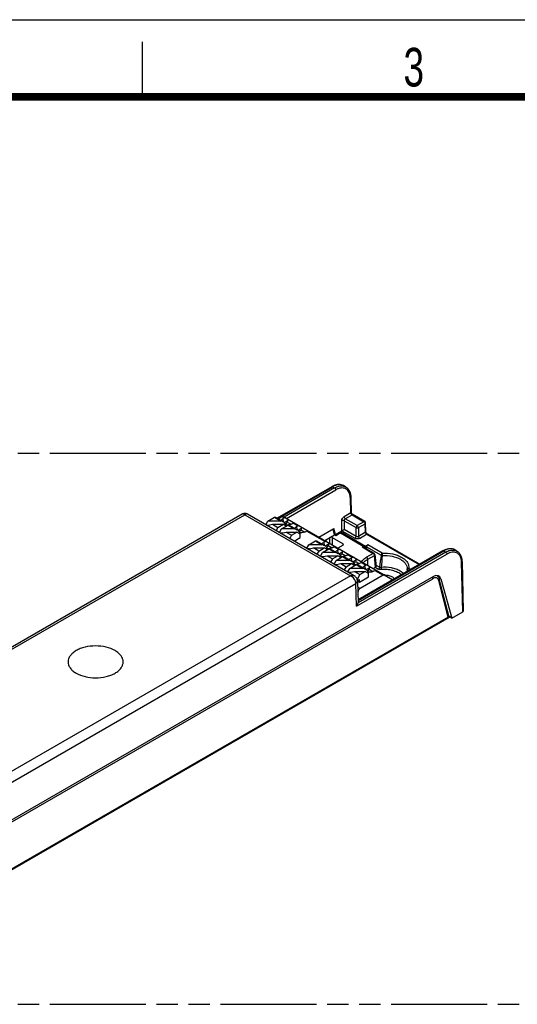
# Model space of a CAD drawing. Header units: millimetres. Extents: x 0 to 210, y 0 to 297.
# Tile 22 of 23: x 94 to 139, y 208 to 297. Entities that reach past the tile are written whole.
import ezdxf

# ---------------------------------------------------------------- set-up
doc = ezdxf.new("R2010")
doc.units = ezdxf.units.MM
doc.header["$LTSCALE"] = 19.36
doc.linetypes.add('PHANTOM', pattern=[0.8, 0.45, -0.05, 0.1, -0.05, 0.1, -0.05])
doc.layers.get('0').update_dxf_attribs({"linetype": 'CONTINUOUS'})
doc.layers.add('DEFAULT_3', color=7, linetype='PHANTOM')
doc.styles.add('TEXTSTYLE_2', font='txt', dxfattribs={"width": 0.75})

msp = doc.modelspace()

# ---------------------------------------------------------------- linework, layer by layer
at = {"color": 2, "linetype": 'CONTINUOUS'}
for p, q in [((0, 297), (210, 297)), ((105, 290), (105, 295))]:
    msp.add_line(p, q, dxfattribs=at)
at = {"color": 7, "linetype": 'CONTINUOUS'}
for p, q in [((122.172, 254.6361), (117.228, 251.7818)), ((123.4309, 254.6216), (123.2422, 254.7305)), ((123.9044, 253.6665), (123.9471, 252.2555)), ((114.0335, 252.1462), (77.2908, 230.933)), ((124.2205, 246.5536), (114.5336, 252.1462)), ((117.3145, 251.7318), (117.6423, 251.9211)), ((117.7673, 251.9335), (127.7194, 246.1877)), ((123.9493, 252.2342), (123.9471, 252.2559)), ((123.9856, 252.16), (123.969, 252.1823)), ((125.1677, 251.4691), (124.0216, 252.1308)), ((116.1928, 251.1882), (116.3745, 251.5157)), ((116.2498, 251.1553), (116.4529, 251.1553)), ((116.3035, 251.1243), (116.7988, 251.2271)), ((116.3745, 251.5157), (116.9731, 251.8613)), ((117.5716, 251.5157), (116.3745, 251.5157)), ((116.7988, 251.2271), (117.7837, 251.2271)), ((116.7988, 251.2271), (117.2913, 250.9428)), ((117.0731, 251.8712), (117.8107, 251.4454)), ((117.2913, 250.9428), (117.7837, 251.2271)), ((117.612, 250.8013), (118.2105, 251.1469)), ((117.8544, 251.7986), (117.7332, 251.7286)), ((117.9837, 251.0976), (117.7837, 251.2271)), ((118.1724, 251.5535), (117.8887, 251.3898)), ((117.8946, 251.1553), (118.0544, 251.1553)), ((117.9837, 251.0976), (118.0691, 251.1469)), ((118.0544, 251.1553), (117.9878, 251.2755)), ((118.0184, 251.2202), (118.1395, 251.4299)), ((118.0691, 251.1469), (118.0544, 251.1553)), ((118.0691, 251.0652), (118.0691, 251.1469)), ((118.1395, 251.4299), (118.4867, 251.2294)), ((118.3105, 251.1568), (119.0481, 250.7309)), ((118.5464, 251.2591), (118.6676, 251.3291)), ((119.0919, 251.0842), (118.9706, 251.0142)), ((123.0834, 250.6329), (123.0825, 251.5484)), ((125.2662, 250.5638), (125.2426, 251.3438)), ((117.2913, 250.9428), (117.123, 250.6512)), ((117.4303, 250.4738), (117.612, 250.8013)), ((117.4873, 250.4409), (117.6903, 250.4409)), ((117.5409, 250.4099), (118.0362, 250.5127)), ((118.809, 250.8013), (117.612, 250.8013)), ((118.0362, 250.5127), (119.0212, 250.5127)), ((118.0362, 250.5127), (118.5287, 250.2283)), ((118.5287, 250.2283), (118.3604, 249.9368)), ((118.5287, 250.2283), (119.0212, 250.5127)), ((119.2212, 250.3832), (119.0212, 250.5127)), ((119.4099, 250.8391), (119.1262, 250.6753)), ((119.132, 250.4409), (119.2919, 250.4409)), ((119.2212, 250.3832), (119.3065, 250.4325)), ((119.2919, 250.4409), (119.2252, 250.561)), ((119.2559, 250.5058), (119.377, 250.7155)), ((119.3065, 250.4325), (119.2919, 250.4409)), ((119.3065, 250.0242), (119.3065, 250.4325)), ((119.377, 250.7155), (119.7241, 250.515)), ((119.7838, 250.5447), (119.905, 250.6147)), ((121.0121, 250.0601), (122.3513, 250.8334)), ((121.5316, 249.7602), (122.4307, 250.2793)), ((122.4305, 250.2792), (122.2867, 250.7961)), ((122.5027, 250.2977), (122.3513, 250.8334)), ((122.4305, 250.2792), (122.5416, 250.2154)), ((122.4984, 250.2402), (122.813, 250.4218)), ((122.5027, 250.2977), (123.0834, 250.6329)), ((122.5027, 250.2977), (122.5155, 250.25)), ((122.8482, 250.4379), (122.813, 250.4218)), ((122.956, 250.4476), (122.9548, 250.5587)), ((122.9548, 250.5587), (125.231, 249.2445)), ((125.024, 249.2242), (122.9587, 250.4144)), ((123.0337, 250.4218), (122.9991, 250.4377)), ((123.0337, 250.4218), (125.0982, 249.2299)), ((123.0838, 250.6332), (124.2636, 249.9521)), ((125.2673, 250.5498), (125.2662, 250.5638)), ((130.149, 247.5904), (125.407, 250.3282)), ((118.7578, 249.7074), (119.3065, 250.0242)), ((119.9051, 249.045), (120.0869, 249.3725)), ((120.0869, 249.3725), (120.6854, 249.718)), ((121.2839, 249.3725), (120.0869, 249.3725)), ((120.7854, 249.7279), (121.523, 249.3021)), ((121.5668, 249.6553), (121.4455, 249.5853)), ((121.8848, 249.4103), (121.6011, 249.2465)), ((121.7308, 249.0769), (121.8518, 249.2866)), ((121.8518, 249.2866), (122.199, 249.0862)), ((122.2116, 250.0303), (123.2039, 249.4574)), ((123.2039, 249.3349), (122.7361, 249.0648)), ((125.0239, 249.2241), (124.9288, 249.1692)), ((125.441, 249.3657), (125.231, 249.2445)), ((125.231, 249.2445), (125.2393, 249.0407)), ((120.1652, 249.0121), (119.9622, 249.0121)), ((120.0158, 248.9811), (120.5111, 249.0838)), ((120.5111, 249.0838), (121.4961, 249.0838)), ((121.0036, 248.7995), (120.5111, 249.0838)), ((121.0036, 248.7995), (120.8353, 248.508)), ((121.0036, 248.7995), (121.4961, 249.0838)), ((121.1426, 248.3306), (121.3243, 248.6581)), ((121.2533, 248.2667), (121.7486, 248.3694)), ((121.3243, 248.6581), (121.9228, 249.0036)), ((122.5214, 248.6581), (121.3243, 248.6581)), ((121.6961, 248.9543), (121.4961, 249.0838)), ((121.7668, 249.0121), (121.6069, 249.0121)), ((121.6961, 248.9543), (121.7814, 249.0036)), ((121.7668, 249.0121), (121.7001, 249.1322)), ((121.7486, 248.3694), (122.7335, 248.3694)), ((121.7486, 248.3694), (122.241, 248.0851)), ((121.7814, 249.0036), (121.7668, 249.0121)), ((121.7814, 249.0036), (121.7814, 248.922)), ((122.0228, 249.0135), (122.7604, 248.5877)), ((122.241, 248.0851), (122.7335, 248.3694)), ((122.2587, 249.1159), (122.3799, 249.1859)), ((122.8042, 248.9409), (122.683, 248.8709)), ((122.9335, 248.2399), (122.7335, 248.3694)), ((123.1222, 248.6959), (122.8385, 248.5321)), ((123.0042, 248.2976), (122.9375, 248.4178)), ((122.9682, 248.3625), (123.0893, 248.5722)), ((123.0893, 248.5722), (123.4365, 248.3717)), ((123.4961, 248.4014), (123.6174, 248.4714)), ((132.2624, 248.8106), (124.5559, 244.3613)), ((125.0049, 249.176), (126.0129, 248.5941)), ((125.1319, 249.1586), (125.1332, 249.102)), ((125.3388, 249.191), (125.3301, 248.9883)), ((126.0871, 248.4795), (126.1967, 247.4109)), ((133.5192, 248.7972), (133.3306, 248.9061)), ((121.1996, 248.2976), (121.4027, 248.2976)), ((122.241, 248.0851), (122.0727, 247.7936)), ((122.38, 247.6161), (122.5617, 247.9436)), ((122.437, 247.5832), (122.6401, 247.5832)), ((122.4907, 247.5522), (122.986, 247.655)), ((122.5617, 247.9436), (123.1603, 248.2892)), ((123.7588, 247.9436), (122.5617, 247.9436)), ((122.8443, 248.2976), (123.0042, 248.2976)), ((122.9335, 248.2399), (123.0189, 248.2892)), ((122.986, 247.655), (123.9709, 247.655)), ((122.986, 247.655), (123.4785, 247.3707)), ((123.0189, 248.2892), (123.0042, 248.2976)), ((123.0189, 248.2075), (123.0189, 248.2892)), ((123.2603, 248.2991), (123.9979, 247.8733)), ((123.4785, 247.3707), (123.9709, 247.655)), ((123.7992, 247.2292), (124.3977, 247.5748)), ((124.0416, 248.2265), (123.9204, 248.1565)), ((124.1709, 247.5255), (123.9709, 247.655)), ((124.3596, 247.9814), (124.076, 247.8176)), ((124.0818, 247.5832), (124.2416, 247.5832)), ((124.1709, 247.5255), (124.2563, 247.5748)), ((124.2416, 247.5832), (124.175, 247.7034)), ((124.2057, 247.6481), (124.3267, 247.8578)), ((124.2563, 247.5748), (124.2416, 247.5832)), ((124.2563, 247.4931), (124.2563, 247.5748)), ((124.3267, 247.8578), (124.6739, 247.6573)), ((124.4977, 247.5847), (125.2353, 247.1588)), ((124.7336, 247.687), (124.8548, 247.757)), ((125.2791, 247.5121), (125.1579, 247.4421)), ((133.9881, 247.8442), (134.1042, 243.3363)), ((123.4785, 247.3707), (123.3102, 247.0791)), ((123.6175, 246.9017), (123.7992, 247.2292)), ((123.6745, 246.8688), (123.8775, 246.8688)), ((123.7282, 246.8378), (124.2235, 246.9405)), ((124.9962, 247.2292), (123.7992, 247.2292)), ((124.2235, 246.9405), (125.2084, 246.9406)), ((124.2235, 246.9405), (124.7159, 246.6562)), ((124.7159, 246.6562), (124.5038, 246.2888)), ((124.7159, 246.6562), (125.2084, 246.9406)), ((126.8347, 246.6139), (124.7468, 245.4085)), ((125.4084, 246.8111), (125.2084, 246.9406)), ((125.5971, 247.267), (125.3134, 247.1032)), ((125.3192, 246.8688), (125.4791, 246.8688)), ((125.4084, 246.8111), (125.4937, 246.8603)), ((125.4791, 246.8688), (125.4124, 246.9889)), ((125.4431, 246.9337), (125.5642, 247.1434)), ((125.4937, 246.8603), (125.4791, 246.8688)), ((125.4937, 246.4521), (125.4937, 246.8603)), ((125.5642, 247.1434), (125.9113, 246.9429)), ((125.9345, 247.2182), (126.1527, 247.3442)), ((125.971, 246.9726), (126.0923, 247.0426)), ((129.0125, 247.0991), (129.0076, 246.9315)), ((131.3887, 246.4835), (80.6299, 217.178)), ((124.5038, 246.2888), (124.4454, 246.3225)), ((124.5038, 246.2888), (124.5038, 246.2072)), ((124.5117, 246.0774), (124.5623, 244.1127)), ((124.5131, 246.0793), (124.6806, 245.9826)), ((124.5745, 246.1663), (124.6806, 246.2276)), ((124.6806, 245.9826), (125.4937, 246.4521)), ((124.6806, 245.9826), (124.6806, 246.2276)), ((132.8312, 242.7848), (131.9263, 246.2579)), ((132.0781, 246.2689), (133.0704, 242.7023)), ((124.5807, 245.1783), (124.5389, 245.0218)), ((124.5623, 244.1127), (124.5624, 244.1098)), ((133.0704, 242.7023), (134.0603, 243.2738)), ((132.8297, 242.7832), (79.0957, 211.76)), ((133.0704, 242.7023), (132.8142, 242.8502)), ((132.8312, 242.7847), (132.8307, 242.7837))]:
    msp.add_line(p, q, dxfattribs=at)
at = {"color": 9, "linetype": 'CONTINUOUS'}
for p, q in [((117.2719, 251.7564), (122.247, 254.6287)), ((122.247, 254.6287), (122.4241, 254.5264)), ((122.4241, 254.5264), (117.8501, 251.8856)), ((118.0604, 251.7643), (122.5303, 254.3449)), ((123.9009, 252.2658), (123.8606, 253.6027)), ((77.6414, 230.9321), (114.2835, 252.0873)), ((114.2835, 252.0873), (123.87, 246.5527)), ((117.6423, 251.9211), (117.8544, 251.7986)), ((123.9009, 252.2658), (123.2909, 251.9136)), ((123.397, 251.7321), (124.0107, 252.0864)), ((124.0107, 252.0864), (125.0927, 251.4617)), ((116.9731, 251.8613), (117.5716, 251.5157)), ((117.8374, 251.4277), (117.7332, 251.7286)), ((118.2105, 251.1469), (118.809, 250.8013)), ((118.6676, 251.3291), (119.0919, 251.0842)), ((119.0749, 250.7133), (118.9706, 251.0142)), ((123.2946, 251.5484), (123.2946, 250.7548)), ((123.2946, 251.5484), (124.3729, 250.9258)), ((124.479, 251.1074), (123.397, 251.7321)), ((125.0927, 251.4617), (124.479, 251.1074)), ((124.585, 250.9258), (125.1987, 251.2801)), ((125.1677, 251.4691), (125.1676, 251.4692)), ((125.2223, 250.5002), (125.1987, 251.2801)), ((119.905, 250.6147), (121.5668, 249.6553)), ((122.5423, 250.2148), (122.888, 250.4144)), ((124.3729, 250.1323), (123.2946, 250.7548)), ((124.3729, 250.1323), (124.3729, 250.9258)), ((124.585, 250.9258), (124.585, 250.1323)), ((125.2223, 250.5002), (124.585, 250.1323)), ((124.6911, 249.9507), (125.332, 250.3207)), ((125.332, 250.3207), (130.105, 247.5651)), ((120.6854, 249.718), (121.2839, 249.3725)), ((121.5498, 249.2844), (121.4455, 249.5853)), ((121.9994, 249.4901), (121.9994, 250.0303)), ((122.2116, 250.0303), (122.2116, 249.3676)), ((123.2065, 249.335), (123.2039, 249.4574)), ((126.7485, 248.6109), (125.441, 249.3657)), ((121.9228, 249.0036), (122.5214, 248.6581)), ((122.3799, 249.1859), (122.8042, 248.9409)), ((122.7872, 248.57), (122.683, 248.8709)), ((123.6174, 248.4714), (124.0416, 248.2265)), ((124.4191, 243.7836), (132.6206, 248.5187)), ((124.5572, 244.3113), (132.3374, 248.8032)), ((132.5145, 248.7009), (124.5624, 244.1098)), ((124.9288, 249.1692), (125.9379, 248.5866)), ((125.9379, 248.5866), (125.3273, 248.2341)), ((125.3388, 249.191), (126.6428, 248.4381)), ((125.4333, 248.0526), (126.0439, 248.4051)), ((126.0129, 248.5941), (126.0129, 248.5941)), ((126.1527, 247.3442), (126.0439, 248.4051)), ((132.3374, 248.8032), (132.5145, 248.7009)), ((123.1603, 248.2892), (123.7588, 247.9436)), ((124.0247, 247.8556), (123.9204, 248.1565)), ((124.3977, 247.5748), (124.9962, 247.2292)), ((124.8548, 247.757), (125.2791, 247.5121)), ((125.2621, 247.1412), (125.1579, 247.4421)), ((125.4415, 247.5097), (125.4333, 248.0526)), ((126.5154, 247.3342), (126.185, 247.5249)), ((134.0603, 243.2738), (133.9442, 247.7805)), ((123.87, 246.5527), (87.2278, 225.3975)), ((126.0923, 247.0426), (126.8347, 246.6139)), ((126.1229, 247.327), (126.4098, 247.1613)), ((129.0568, 247.0445), (129.0543, 246.9584)), ((129.0568, 247.0445), (129.13, 247.0022)), ((129.3325, 247.1191), (129.1624, 247.2173)), ((80.6782, 217.0465), (131.3315, 246.291)), ((87.5814, 224.6275), (124.3654, 245.8647)), ((124.4191, 243.7836), (124.3654, 245.8647)), ((124.5038, 246.2072), (124.4898, 246.2152)), ((132.7371, 242.8125), (131.8742, 246.1245)), ((131.876, 246.3856), (132.0781, 246.2689)), ((131.9264, 246.2577), (131.9263, 246.2579)), ((124.7468, 245.4085), (124.5257, 245.5361)), ((124.5342, 245.2051), (124.5807, 245.1783)), ((132.7371, 242.8125), (79.2072, 211.9072))]:
    msp.add_line(p, q, dxfattribs=at)
at = {"color": 7, "linetype": 'CONTINUOUS', "const_width": 0.7}
msp.add_lwpolyline([(7, 290), (203, 290)], dxfattribs=at)
at = {"color": 7, "linetype": 'CONTINUOUS'}
for points in [[(114.5335, 252.1462), (114.4882, 252.1694), (114.4155, 252.1955), (114.3396, 252.2101), (114.2623, 252.2128), (114.1855, 252.2035), (114.1108, 252.1824), (114.0335, 252.1462)], [(123.969, 252.1823), (123.9567, 252.2073), (123.9493, 252.2342)], [(124.022, 252.1306), (124.0061, 252.1412), (123.9856, 252.16)], [(122.9237, 250.4504), (122.885, 250.4472), (122.8482, 250.4379)], [(122.9991, 250.4377), (122.9624, 250.4471), (122.9237, 250.4504)], [(125.3201, 250.4163), (125.3032, 250.4445), (125.289, 250.4735), (125.2783, 250.5018), (125.2711, 250.5278), (125.2673, 250.5498)], [(125.3584, 250.3678), (125.3388, 250.3904), (125.3201, 250.4163)], [(125.407, 250.3282), (125.3958, 250.3353), (125.3779, 250.3493), (125.3584, 250.3678)], [(124.5116, 246.0773), (124.5068, 246.1364), (124.4924, 246.2075), (124.4686, 246.2765), (124.4352, 246.3429), (124.3926, 246.4053), (124.3415, 246.4622), (124.2823, 246.5128), (124.2205, 246.5535)]]:
    msp.add_lwpolyline(points, dxfattribs=at)
for centre, radius, start, end in [((123.1007, 253.028), 1.8571, 118.030728, 120.006292), ((123.0415, 253.1403), 1.7301, 114.661348, 118.047545), ((118.1391, 252.1421), 0.9802, 264.650746, 267.686375), ((118.1398, 252.1484), 0.9865, 267.66086, 277.087993), ((139.2871, 245.8672), 21.867, 164.927565, 165.262834), ((138.1939, 249.9266), 20.0875, 174.955758, 175.354255), ((125.0927, 251.3393), 0.1499, 1.721109, 60.031217), ((119.3766, 251.4277), 0.9802, 264.650746, 267.686375), ((140.5245, 245.1528), 21.8669, 164.927565, 165.262835), ((139.4316, 249.2122), 20.0877, 174.95598, 175.354474), ((119.1781, 257.6506), 8.031, 299.096021, 300.835239), ((142.9994, 243.724), 21.8669, 164.927565, 165.262835), ((141.9065, 247.7833), 20.0877, 174.95598, 175.354474), ((121.8515, 249.9988), 0.9802, 264.650746, 267.686375), ((121.8522, 250.0051), 0.9865, 267.66086, 277.087993), ((123.0896, 249.2907), 0.9865, 267.66086, 277.087993), ((144.2369, 243.0096), 21.867, 164.927565, 165.262834), ((143.1437, 247.0689), 20.0875, 174.955758, 175.354255), ((125.9379, 248.4642), 0.15, 5.84696, 60.023752), ((133.1954, 247.1947), 1.8659, 118.038191, 120.004219), ((133.1355, 247.3084), 1.7375, 114.682162, 118.055094), ((123.0889, 249.2844), 0.9802, 264.650746, 267.686375), ((124.3264, 248.57), 0.9802, 264.650746, 267.686375), ((124.327, 248.5763), 0.9865, 267.66086, 277.087993), ((145.4743, 242.2951), 21.8669, 164.927565, 165.262835), ((144.3814, 246.3545), 20.0877, 174.95598, 175.354474), ((125.5638, 247.8556), 0.9802, 264.650746, 267.686375), ((146.7118, 241.5807), 21.8669, 164.927565, 165.262835), ((145.6188, 245.6401), 20.0877, 174.95598, 175.354474), ((126.919, 244.7797), 1.8499, 88.174113, 88.861255), ((129.1625, 247.0948), 0.1501, 172.524451, 178.359617), ((128.4104, 247.1935), 0.6084, 352.51919, 355.629171), ((128.4161, 247.1931), 0.6028, 355.632358, 357.72463), ((128.418, 247.193), 0.6008, 357.725419, 358.77507), ((131.4212, 246.1526), 0.5127, 32.124293, 41.345653)]:
    msp.add_arc(centre, radius, start, end, dxfattribs=at)
at = {"color": 9, "linetype": 'CONTINUOUS'}
for centre, radius, start, end in [((122.3305, 253.5622), 1.5304, 3.805914, 7.696095), ((122.2039, 253.5531), 1.6574, 1.717522, 3.830221), ((124.0374, 252.2648), 0.1364, 179.543616, 184.834573), ((124.1616, 252.3099), 0.2715, 219.657591, 226.517941), ((293.5863, 228.6105), 168.1168, 173.226796, 173.605538), ((301.2795, 229.0704), 175.5873, 173.678359, 174.034781), ((125.7749, 247.1404), 1.1519, 142.004688, 142.702115), ((125.9363, 246.9609), 1.186, 137.19855, 139.238638), ((132.4212, 247.747), 1.5233, 3.564358, 7.44772), ((132.2937, 247.7383), 1.6511, 1.463851, 3.588652), ((129.1134, 247.1011), 0.1006, 165.11857, 172.437592), ((129.2732, 247.0232), 0.2178, 161.071014, 167.948203)]:
    msp.add_arc(centre, radius, start, end, dxfattribs=at)
at = {"color": 7, "linetype": 'CONTINUOUS'}
for centre, major_axis, ratio, start_param, end_param in [((117.7049, 251.2755), (0.2973, -0.1648), 0.5882309, 7.0388668, 8.6096631), ((117.9428, 251.5434), (-0.0334, 0.2738), 0.7115278, -0.4913943, 0.2939907), ((118.5792, 251.176), (0.192, 0.1768), 0.2647885, 0.0825774, 0.8679624), ((119.1803, 250.829), (-0.0334, 0.2738), 0.7115278, -0.4913943, 0.2939907), ((118.9424, 250.561), (0.2973, -0.1648), 0.5882309, 7.0388668, 8.6096631), ((119.8167, 250.4616), (0.192, 0.1768), 0.2647885, 0.0825774, 0.8679624), ((121.4173, 249.1322), (0.2973, -0.1648), 0.5882309, 7.0388668, 8.6096631), ((121.6551, 249.4002), (-0.0334, 0.2738), 0.7115278, -0.4913943, 0.2939907), ((122.1055, 249.9691), (0.15, 0), 0.5774282, 0.785477, 2.356124), ((122.2915, 249.0328), (0.192, 0.1768), 0.2647885, 0.0825774, 0.8679624), ((123.0979, 249.3962), (0.15, 0), 0.5772559, 5.4978659, 7.068513), ((125.4447, 249.2411), (0.0709, 0.1322), 0.5971358, 0.7666698, 2.2501997), ((122.6547, 248.4178), (0.2973, -0.1648), 0.5882309, 7.0388668, 8.6096631), ((122.8926, 248.6858), (-0.0334, 0.2738), 0.7115278, -0.4913943, 0.2939907), ((123.529, 248.3183), (0.192, 0.1768), 0.2647885, 0.0825774, 0.8679624), ((124.9325, 249.0446), (0.0709, 0.1322), 0.5971358, -0.01801, 0.7666698), ((123.8921, 247.7034), (0.2973, -0.1648), 0.5882309, 7.0388668, 8.6096631), ((124.13, 247.9713), (-0.0334, 0.2738), 0.7115278, -0.4913943, 0.2939907), ((124.7664, 247.6039), (0.192, 0.1768), 0.2647885, 0.0825774, 0.8679624), ((125.3675, 247.2569), (-0.0334, 0.2738), 0.7115278, -0.4913943, 0.2939907), ((125.1296, 246.9889), (0.2973, -0.1648), 0.5882309, 7.0388668, 8.6096631), ((126.0039, 246.8895), (0.192, 0.1768), 0.2647885, 0.0825774, 0.8679624), ((126.0465, 247.4053), (0.1505, 0.0006), 0.5763657, -0.7890047, 0.0555686), ((131.3973, 245.662), (0.4907, 0.8714), 0.5843617, -0.5298714, 0.7791255), ((131.1471, 245.8064), (0.5065, 0.8623), 0.572292, -0.3868964, -0.2380247), ((133.9542, 243.335), (0.15, 0), 0.5772189, -0.785365, 0.014496)]:
    msp.add_ellipse(centre, major_axis=major_axis, ratio=ratio, start_param=start_param, end_param=end_param, dxfattribs=at)
at = {"color": 9, "linetype": 'CONTINUOUS'}
for points, knots in [([(122.172, 254.6361), (122.1821, 254.642), (122.2098, 254.6462), (122.2346, 254.6359), (122.247, 254.6287)], [0, 0, 0, 0, 0.449214, 1, 1, 1, 1]), ([(123.2423, 254.7305), (123.177, 254.7682), (123.0264, 254.8224), (122.7762, 254.8278), (122.5089, 254.7625), (122.3347, 254.6794), (122.247, 254.6287)], [0, 0, 0, 0, 0.2165973, 0.4493727, 0.7091017, 1, 1, 1, 1]), ([(122.4241, 254.5264), (122.5454, 254.5965), (122.7866, 254.7031), (123.0534, 254.7266), (123.1724, 254.7096)], [0, 0, 0, 0, 0.5379201, 1, 1, 1, 1]), ([(123.1724, 254.7096), (123.1955, 254.7063), (123.2853, 254.6895), (123.3719, 254.6556), (123.4308, 254.6216)], [0, 0, 0, 0, 0.2555632, 1, 1, 1, 1]), ([(122.4241, 254.5264), (122.4552, 254.5085), (122.5047, 254.4518), (122.5296, 254.381), (122.5302, 254.3449)], [0, 0, 0, 0, 0.4987372, 1, 1, 1, 1]), ([(123.8472, 253.7671), (123.8362, 253.8478), (123.8024, 254.0004), (123.7077, 254.2046), (123.573, 254.3653), (123.402, 254.4745), (123.2028, 254.5266), (122.9844, 254.521), (122.7546, 254.4601), (122.6052, 254.3882), (122.5303, 254.3449)], [0, 0, 0, 0, 0.1378535, 0.2626238, 0.3775439, 0.4879458, 0.6004214, 0.7209488, 0.8536128, 1, 1, 1, 1]), ([(123.8605, 253.6029), (123.8732, 253.6105), (123.8948, 253.6275), (123.9048, 253.6545), (123.9044, 253.6665)], [0, 0, 0, 0, 0.552309, 1, 1, 1, 1]), ([(114.2835, 252.0873), (114.2621, 252.1048), (114.2197, 252.1343), (114.1527, 252.1621), (114.0886, 252.1681), (114.0499, 252.1557), (114.0335, 252.1462)], [0, 0, 0, 0, 0.3044087, 0.5660104, 0.7916029, 1, 1, 1, 1]), ([(114.5336, 252.1462), (114.5172, 252.1556), (114.4784, 252.1681), (114.4143, 252.1621), (114.3473, 252.1343), (114.3049, 252.1048), (114.2836, 252.0873)], [0, 0, 0, 0, 0.2085776, 0.4342151, 0.6957228, 1, 1, 1, 1]), ([(123.0825, 251.5484), (123.0825, 251.6208), (123.1198, 251.7315), (123.2048, 251.8489), (123.2611, 251.8964), (123.2909, 251.9136)], [0, 0, 0, 0, 0.5001531, 0.7628307, 1, 1, 1, 1]), ([(123.2909, 251.9136), (123.2915, 251.8775), (123.3165, 251.8066), (123.3659, 251.75), (123.397, 251.7321)], [0, 0, 0, 0, 0.5020948, 1, 1, 1, 1]), ([(123.901, 252.2658), (123.9083, 252.27), (123.9196, 252.2764), (123.9377, 252.2773), (123.9462, 252.2674), (123.947, 252.2599), (123.9471, 252.256)], [0, 0, 0, 0, 0.4154716, 0.6419578, 0.8085971, 1, 1, 1, 1]), ([(123.9425, 252.1499), (123.932, 252.1662), (123.9142, 252.1991), (123.9029, 252.2354), (123.9014, 252.2533)], [0, 0, 0, 0, 0.5197069, 1, 1, 1, 1]), ([(124.0107, 252.0864), (124.0076, 252.0881), (123.9947, 252.0957), (123.9831, 252.1051), (123.9748, 252.1129)], [0, 0, 0, 0, 0.2383499, 1, 1, 1, 1]), ([(124.0221, 252.1305), (124.0254, 252.1286), (124.0315, 252.1245), (124.0389, 252.1047), (124.0208, 252.0931), (124.0106, 252.0864)], [0, 0, 0, 0, 0.1982567, 0.3706602, 1, 1, 1, 1]), ([(123.2946, 251.5484), (123.2629, 251.5661), (123.1885, 251.5797), (123.1141, 251.5661), (123.0825, 251.5484)], [0, 0, 0, 0, 0.5000072, 1, 1, 1, 1]), ([(123.397, 251.7321), (123.3659, 251.7142), (123.3169, 251.6565), (123.294, 251.5847), (123.2946, 251.5484)], [0, 0, 0, 0, 0.4966256, 1, 1, 1, 1]), ([(124.479, 251.1074), (124.4479, 251.0894), (124.3984, 251.0327), (124.3735, 250.9619), (124.3729, 250.9258)], [0, 0, 0, 0, 0.4988714, 1, 1, 1, 1]), ([(124.585, 250.9258), (124.5845, 250.9619), (124.5595, 251.0327), (124.5101, 251.0894), (124.479, 251.1074)], [0, 0, 0, 0, 0.5011283, 1, 1, 1, 1]), ([(125.1676, 251.4692), (125.1575, 251.475), (125.1299, 251.4792), (125.1051, 251.4689), (125.0927, 251.4617)], [0, 0, 0, 0, 0.4492575, 1, 1, 1, 1]), ([(125.0927, 251.4617), (125.0962, 251.4597), (125.1107, 251.4504), (125.1238, 251.4389), (125.1328, 251.4294)], [0, 0, 0, 0, 0.2348103, 1, 1, 1, 1]), ([(125.1328, 251.4294), (125.1377, 251.4243), (125.1565, 251.4026), (125.1715, 251.3777), (125.1802, 251.3578)], [0, 0, 0, 0, 0.2450814, 1, 1, 1, 1]), ([(125.1802, 251.3578), (125.1821, 251.3535), (125.1891, 251.3364), (125.1941, 251.3186), (125.1964, 251.3051)], [0, 0, 0, 0, 0.2584778, 1, 1, 1, 1]), ([(125.1987, 251.2801), (125.2114, 251.2877), (125.233, 251.3048), (125.243, 251.3318), (125.2426, 251.3438)], [0, 0, 0, 0, 0.5522579, 1, 1, 1, 1]), ([(122.8131, 250.4217), (122.8237, 250.4278), (122.8515, 250.4317), (122.876, 250.4213), (122.888, 250.4144)], [0, 0, 0, 0, 0.4678111, 1, 1, 1, 1]), ([(122.9587, 250.4144), (122.9537, 250.4173), (122.9309, 250.4254), (122.9038, 250.4235), (122.888, 250.4144)], [0, 0, 0, 0, 0.2411465, 1, 1, 1, 1]), ([(122.9587, 250.4144), (122.9707, 250.4213), (122.9953, 250.4317), (123.0231, 250.4279), (123.0337, 250.4218)], [0, 0, 0, 0, 0.5311816, 1, 1, 1, 1]), ([(124.2669, 249.9507), (124.298, 249.9687), (124.3474, 250.0253), (124.3724, 250.0962), (124.3729, 250.1323)], [0, 0, 0, 0, 0.4988677, 1, 1, 1, 1]), ([(124.3729, 250.9258), (124.4046, 250.9082), (124.479, 250.8945), (124.5533, 250.9082), (124.585, 250.9258)], [0, 0, 0, 0, 0.4999993, 1, 1, 1, 1]), ([(124.3729, 250.1323), (124.4042, 250.1136), (124.479, 250.0984), (124.5538, 250.1136), (124.585, 250.1323)], [0, 0, 0, 0, 0.5000013, 1, 1, 1, 1]), ([(124.585, 250.1323), (124.5856, 250.0962), (124.6105, 250.0253), (124.66, 249.9687), (124.6911, 249.9507)], [0, 0, 0, 0, 0.501135, 1, 1, 1, 1]), ([(125.2223, 250.5002), (125.2345, 250.5075), (125.2561, 250.5243), (125.2666, 250.5513), (125.2662, 250.5638)], [0, 0, 0, 0, 0.5329918, 1, 1, 1, 1]), ([(125.332, 250.3207), (125.3008, 250.3387), (125.251, 250.3945), (125.224, 250.4644), (125.2223, 250.5002)], [0, 0, 0, 0, 0.501047, 1, 1, 1, 1]), ([(125.332, 250.3207), (125.344, 250.3276), (125.3685, 250.338), (125.3964, 250.3343), (125.407, 250.3282)], [0, 0, 0, 0, 0.531492, 1, 1, 1, 1]), ([(124.6911, 249.9507), (124.6607, 249.9331), (124.5898, 249.9076), (124.4433, 249.8921), (124.327, 249.9155), (124.2636, 249.9521)], [0, 0, 0, 0, 0.2384652, 0.5025651, 1, 1, 1, 1]), ([(126.0129, 248.5941), (126.0027, 248.5999), (125.9751, 248.6041), (125.9503, 248.5938), (125.9379, 248.5866)], [0, 0, 0, 0, 0.4492053, 1, 1, 1, 1]), ([(125.9379, 248.5866), (125.9414, 248.5846), (125.9559, 248.5754), (125.969, 248.5639), (125.9781, 248.5543)], [0, 0, 0, 0, 0.2348103, 1, 1, 1, 1]), ([(125.9781, 248.5543), (125.9829, 248.5493), (126.0017, 248.5275), (126.0167, 248.5026), (126.0254, 248.4828)], [0, 0, 0, 0, 0.2450814, 1, 1, 1, 1]), ([(126.0254, 248.4828), (126.0274, 248.4784), (126.0343, 248.4614), (126.0393, 248.4435), (126.0416, 248.43)], [0, 0, 0, 0, 0.2584778, 1, 1, 1, 1]), ([(126.0439, 248.4051), (126.0573, 248.4143), (126.0799, 248.4352), (126.0885, 248.4661), (126.0871, 248.4795)], [0, 0, 0, 0, 0.5472214, 1, 1, 1, 1]), ([(126.7485, 248.6109), (126.7188, 248.5938), (126.6707, 248.5401), (126.6453, 248.473), (126.6428, 248.4381)], [0, 0, 0, 0, 0.4946197, 1, 1, 1, 1]), ([(126.6428, 248.4381), (126.6507, 248.433), (126.687, 248.4141), (126.7283, 248.4055), (126.7598, 248.4043)], [0, 0, 0, 0, 0.2297663, 1, 1, 1, 1]), ([(126.7485, 248.6109), (127.0665, 248.6248), (127.5404, 248.589), (128.1258, 248.4235), (128.5034, 248.2517), (128.811, 248.0367), (129.0354, 247.7856), (129.1631, 247.5062), (129.1745, 247.3096), (129.1624, 247.2173)], [0, 0, 0, 0, 0.3082454, 0.453551, 0.587578, 0.7079797, 0.8144982, 0.9098247, 1, 1, 1, 1]), ([(126.7485, 248.6109), (126.7526, 248.5792), (126.7572, 248.5103), (126.7597, 248.4413), (126.7598, 248.4043)], [0, 0, 0, 0, 0.4635213, 1, 1, 1, 1]), ([(126.7598, 248.4043), (127.0567, 248.4172), (127.6263, 248.3742), (128.1712, 248.1868), (128.4037, 248.0526)], [0, 0, 0, 0, 0.5253469, 1, 1, 1, 1]), ([(132.2624, 248.8106), (132.2725, 248.8164), (132.3002, 248.8206), (132.325, 248.8103), (132.3374, 248.8032)], [0, 0, 0, 0, 0.4492114, 1, 1, 1, 1]), ([(133.3306, 248.9061), (133.2656, 248.9436), (133.1155, 248.9976), (132.8659, 249.0025), (132.599, 248.9369), (132.4251, 248.8538), (132.3374, 248.8032)], [0, 0, 0, 0, 0.2160864, 0.448695, 0.7086155, 1, 1, 1, 1]), ([(132.5145, 248.7009), (132.6357, 248.7709), (132.8765, 248.8775), (133.1429, 248.9015), (133.2618, 248.8847)], [0, 0, 0, 0, 0.5383171, 1, 1, 1, 1]), ([(132.5145, 248.7009), (132.5457, 248.6829), (132.5952, 248.626), (132.6202, 248.5549), (132.6206, 248.5187)], [0, 0, 0, 0, 0.4990708, 1, 1, 1, 1]), ([(133.9316, 247.9444), (133.921, 248.0249), (133.888, 248.177), (133.7944, 248.3805), (133.6607, 248.5407), (133.4905, 248.6494), (133.292, 248.7009), (133.0742, 248.695), (132.8447, 248.6339), (132.6955, 248.562), (132.6206, 248.5187)], [0, 0, 0, 0, 0.1377768, 0.2623508, 0.3770177, 0.4872031, 0.5995932, 0.7202196, 0.8531698, 1, 1, 1, 1]), ([(133.2618, 248.8847), (133.2848, 248.8814), (133.3742, 248.8648), (133.4606, 248.8311), (133.5192, 248.7973)], [0, 0, 0, 0, 0.2557289, 1, 1, 1, 1]), ([(124.8671, 247.8495), (124.8957, 247.8861), (125.0287, 248.0368), (125.1938, 248.157), (125.3273, 248.2341)], [0, 0, 0, 0, 0.2315762, 1, 1, 1, 1]), ([(125.0662, 247.7667), (125.091, 247.7935), (125.2017, 247.9028), (125.3304, 247.9931), (125.4333, 248.0526)], [0, 0, 0, 0, 0.2350065, 1, 1, 1, 1]), ([(125.4333, 248.0526), (125.4328, 248.0886), (125.4078, 248.1595), (125.3584, 248.2162), (125.3273, 248.2341)], [0, 0, 0, 0, 0.5011283, 1, 1, 1, 1]), ([(128.4037, 248.0526), (128.4972, 247.9985), (128.6667, 247.8816), (128.8681, 247.6677), (128.9937, 247.4308), (129.0204, 247.2612), (129.0187, 247.1801)], [0, 0, 0, 0, 0.2901613, 0.5492986, 0.7821016, 1, 1, 1, 1]), ([(133.9442, 247.7806), (133.9568, 247.7881), (133.9784, 247.8052), (133.9884, 247.8322), (133.9881, 247.8442)], [0, 0, 0, 0, 0.5514622, 1, 1, 1, 1]), ([(123.8699, 246.5527), (123.9298, 246.5771), (124.0489, 246.6077), (124.1726, 246.5812), (124.2205, 246.5536)], [0, 0, 0, 0, 0.5389047, 1, 1, 1, 1]), ([(124.3654, 245.8647), (124.3647, 245.9338), (124.3328, 246.0791), (124.2239, 246.2764), (124.0675, 246.444), (123.9375, 246.5253), (123.8699, 246.5527)], [0, 0, 0, 0, 0.2332454, 0.4911194, 0.7536549, 1, 1, 1, 1]), ([(126.5154, 247.3342), (126.5129, 247.2995), (126.4876, 247.2325), (126.4396, 247.1786), (126.4097, 247.1613)], [0, 0, 0, 0, 0.5016779, 1, 1, 1, 1]), ([(126.6628, 247.1121), (126.6174, 247.1086), (126.5297, 247.113), (126.4455, 247.1407), (126.4098, 247.1613)], [0, 0, 0, 0, 0.5247725, 1, 1, 1, 1]), ([(126.5154, 247.3342), (126.5241, 247.3296), (126.5648, 247.3143), (126.6099, 247.3131), (126.643, 247.3183)], [0, 0, 0, 0, 0.2261348, 1, 1, 1, 1]), ([(126.6429, 247.3182), (126.643, 247.2812), (126.6475, 247.2122), (126.6555, 247.1433), (126.6628, 247.1121)], [0, 0, 0, 0, 0.5355475, 1, 1, 1, 1]), ([(128.3876, 246.9775), (128.2692, 247.0459), (128.0069, 247.1632), (127.4262, 247.3182), (126.9563, 247.3424), (126.643, 247.3182)], [0, 0, 0, 0, 0.2279931, 0.47597, 1, 1, 1, 1]), ([(128.5051, 246.6411), (128.3972, 246.7313), (128.1378, 246.8886), (127.6903, 247.0436), (127.1878, 247.1248), (126.8384, 247.1256), (126.6628, 247.1121)], [0, 0, 0, 0, 0.2172086, 0.4628626, 0.7279212, 1, 1, 1, 1]), ([(128.6955, 246.7509), (128.6735, 246.7718), (128.5781, 246.8566), (128.4718, 246.9289), (128.3876, 246.9775)], [0, 0, 0, 0, 0.2378459, 1, 1, 1, 1]), ([(129.0568, 247.0445), (129.0444, 247.0508), (129.0234, 247.0643), (129.0122, 247.0886), (129.0125, 247.099)], [0, 0, 0, 0, 0.5712567, 1, 1, 1, 1]), ([(129.1624, 247.2173), (129.1302, 247.2187), (129.0668, 247.206), (129.0235, 247.1543), (129.0162, 247.1269)], [0, 0, 0, 0, 0.5319282, 1, 1, 1, 1]), ([(129.0672, 247.0939), (129.0717, 247.1069), (129.0929, 247.1547), (129.1288, 247.1979), (129.1624, 247.2173)], [0, 0, 0, 0, 0.2613061, 1, 1, 1, 1]), ([(124.3654, 245.8647), (124.4076, 245.8898), (124.4642, 245.9359), (124.506, 246.0164), (124.5122, 246.0574), (124.5117, 246.0769)], [0, 0, 0, 0, 0.5478355, 0.7815644, 1, 1, 1, 1]), ([(131.2923, 246.4278), (131.2985, 246.4167), (131.3195, 246.3739), (131.3317, 246.3259), (131.3314, 246.291)], [0, 0, 0, 0, 0.2675497, 1, 1, 1, 1]), ([(131.8187, 246.2489), (131.7956, 246.2821), (131.7346, 246.3404), (131.6089, 246.3766), (131.4683, 246.3584), (131.3774, 246.3175), (131.3315, 246.291)], [0, 0, 0, 0, 0.2253905, 0.4513273, 0.7049336, 1, 1, 1, 1]), ([(131.8742, 246.1245), (131.8712, 246.1361), (131.858, 246.1797), (131.8379, 246.2214), (131.8187, 246.2489)], [0, 0, 0, 0, 0.2640074, 1, 1, 1, 1]), ([(131.8742, 246.1244), (131.8942, 246.1421), (131.9265, 246.1824), (131.9321, 246.2355), (131.9264, 246.2577)], [0, 0, 0, 0, 0.53709, 1, 1, 1, 1])]:
    msp.add_open_spline(points, degree=3, knots=knots, dxfattribs=at)
at = {"color": 7, "linetype": 'CONTINUOUS'}
for points, knots in [([(123.2426, 254.7303), (123.1783, 254.7675), (123.0354, 254.8235), (122.8019, 254.8446), (122.5579, 254.8073), (122.3989, 254.749), (122.3196, 254.7126)], [0, 0, 0, 0, 0.2326802, 0.472692, 0.7267038, 1, 1, 1, 1]), ([(123.4313, 254.6213), (123.505, 254.5787), (123.6416, 254.4663), (123.7892, 254.2386), (123.8793, 253.9655), (123.9013, 253.7687), (123.9044, 253.6665)], [0, 0, 0, 0, 0.2298786, 0.4686069, 0.7237097, 1, 1, 1, 1]), ([(117.6423, 251.9211), (117.663, 251.933), (117.7043, 251.9502), (117.7504, 251.9432), (117.7673, 251.9335)], [0, 0, 0, 0, 0.5507532, 1, 1, 1, 1]), ([(116.9731, 251.8613), (116.9896, 251.8709), (117.0227, 251.8846), (117.0596, 251.879), (117.0731, 251.8712)], [0, 0, 0, 0, 0.5507895, 1, 1, 1, 1]), ([(117.5828, 251.5764), (117.5894, 251.5911), (117.6257, 251.6539), (117.6848, 251.7007), (117.7332, 251.7286)], [0, 0, 0, 0, 0.2241219, 1, 1, 1, 1]), ([(118.2105, 251.1469), (118.227, 251.1564), (118.2601, 251.1702), (118.297, 251.1646), (118.3105, 251.1568)], [0, 0, 0, 0, 0.5507895, 1, 1, 1, 1]), ([(118.4148, 251.2023), (118.4027, 251.1985), (118.3524, 251.1841), (118.3008, 251.1743), (118.2616, 251.1694)], [0, 0, 0, 0, 0.2435294, 1, 1, 1, 1]), ([(118.5464, 251.2591), (118.5365, 251.2534), (118.4944, 251.2309), (118.4496, 251.2133), (118.4148, 251.2023)], [0, 0, 0, 0, 0.2381771, 1, 1, 1, 1]), ([(118.8203, 250.862), (118.8268, 250.8767), (118.8632, 250.9394), (118.9222, 250.9862), (118.9706, 251.0142)], [0, 0, 0, 0, 0.2241219, 1, 1, 1, 1]), ([(119.7838, 250.5447), (119.7206, 250.5082), (119.5726, 250.4571), (119.4177, 250.445), (119.337, 250.4483)], [0, 0, 0, 0, 0.4746793, 1, 1, 1, 1]), ([(120.6854, 249.718), (120.7019, 249.7276), (120.735, 249.7413), (120.7719, 249.7357), (120.7854, 249.7279)], [0, 0, 0, 0, 0.5507895, 1, 1, 1, 1]), ([(121.2952, 249.4331), (121.3017, 249.4479), (121.338, 249.5106), (121.3971, 249.5574), (121.4455, 249.5853)], [0, 0, 0, 0, 0.2241219, 1, 1, 1, 1]), ([(125.0239, 249.2241), (125.0289, 249.2269), (125.0471, 249.2356), (125.0687, 249.2391), (125.083, 249.2358)], [0, 0, 0, 0, 0.2806706, 1, 1, 1, 1]), ([(125.0982, 249.2299), (125.1089, 249.2238), (125.1273, 249.2012), (125.1316, 249.1735), (125.1319, 249.1586)], [0, 0, 0, 0, 0.4515326, 1, 1, 1, 1]), ([(121.9228, 249.0036), (121.9394, 249.0132), (121.9724, 249.0269), (122.0093, 249.0213), (122.0228, 249.0135)], [0, 0, 0, 0, 0.5507895, 1, 1, 1, 1]), ([(122.1272, 249.0591), (122.115, 249.0553), (122.0648, 249.0408), (122.0131, 249.0311), (121.9739, 249.0262)], [0, 0, 0, 0, 0.2435294, 1, 1, 1, 1]), ([(122.2587, 249.1159), (122.2488, 249.1102), (122.2067, 249.0876), (122.1619, 249.07), (122.1272, 249.0591)], [0, 0, 0, 0, 0.2381771, 1, 1, 1, 1]), ([(122.5326, 248.7187), (122.5392, 248.7334), (122.5755, 248.7962), (122.6346, 248.843), (122.683, 248.8709)], [0, 0, 0, 0, 0.2241219, 1, 1, 1, 1]), ([(123.3646, 248.3447), (123.3525, 248.3408), (123.3022, 248.3264), (123.2506, 248.3167), (123.2113, 248.3117)], [0, 0, 0, 0, 0.2435294, 1, 1, 1, 1]), ([(123.4961, 248.4014), (123.4863, 248.3958), (123.4441, 248.3732), (123.3994, 248.3556), (123.3646, 248.3447)], [0, 0, 0, 0, 0.2381771, 1, 1, 1, 1]), ([(133.3311, 248.9058), (133.267, 248.9429), (133.1245, 248.9987), (132.8915, 249.0194), (132.6479, 248.9818), (132.4892, 248.9235), (132.41, 248.8871)], [0, 0, 0, 0, 0.2324106, 0.4723024, 0.726396, 1, 1, 1, 1]), ([(133.5195, 248.797), (133.593, 248.7546), (133.7291, 248.6424), (133.8755, 248.4151), (133.9644, 248.1425), (133.9855, 247.9462), (133.9881, 247.8442)], [0, 0, 0, 0, 0.229829, 0.4684653, 0.7235483, 1, 1, 1, 1]), ([(123.1603, 248.2892), (123.1768, 248.2987), (123.2099, 248.3125), (123.2468, 248.3069), (123.2603, 248.2991)], [0, 0, 0, 0, 0.5507895, 1, 1, 1, 1]), ([(123.77, 248.0043), (123.7766, 248.019), (123.8129, 248.0818), (123.872, 248.1286), (123.9204, 248.1565)], [0, 0, 0, 0, 0.2241219, 1, 1, 1, 1]), ([(124.3977, 247.5748), (124.4143, 247.5843), (124.4473, 247.5981), (124.4842, 247.5925), (124.4977, 247.5847)], [0, 0, 0, 0, 0.5507895, 1, 1, 1, 1]), ([(124.6021, 247.6302), (124.5899, 247.6264), (124.5396, 247.612), (124.488, 247.6022), (124.4488, 247.5973)], [0, 0, 0, 0, 0.2435294, 1, 1, 1, 1]), ([(124.7336, 247.687), (124.7237, 247.6813), (124.6816, 247.6588), (124.6368, 247.6412), (124.6021, 247.6302)], [0, 0, 0, 0, 0.2381771, 1, 1, 1, 1]), ([(125.0075, 247.2898), (125.014, 247.3046), (125.0504, 247.3673), (125.1095, 247.4141), (125.1579, 247.4421)], [0, 0, 0, 0, 0.2241219, 1, 1, 1, 1]), ([(125.971, 246.9726), (125.9078, 246.9361), (125.7598, 246.885), (125.6049, 246.8729), (125.5242, 246.8762)], [0, 0, 0, 0, 0.4746793, 1, 1, 1, 1]), ([(126.9597, 246.6263), (126.9429, 246.6361), (126.8967, 246.6431), (126.8554, 246.6259), (126.8347, 246.6139)], [0, 0, 0, 0, 0.4492468, 1, 1, 1, 1]), ([(126.9779, 246.6287), (127.1055, 246.6247), (127.3482, 246.5923), (127.5788, 246.5055), (127.6787, 246.4479)], [0, 0, 0, 0, 0.5253762, 1, 1, 1, 1]), ([(124.5038, 246.2072), (124.5038, 246.2021), (124.5049, 246.1852), (124.514, 246.1674), (124.5245, 246.1614)], [0, 0, 0, 0, 0.2949793, 1, 1, 1, 1]), ([(124.5245, 246.1614), (124.5269, 246.16), (124.5383, 246.1552), (124.5514, 246.1568), (124.5603, 246.1598)], [0, 0, 0, 0, 0.2312579, 1, 1, 1, 1]), ([(127.6787, 246.4479), (127.6991, 246.4361), (127.7738, 246.3894), (127.842, 246.3314), (127.8838, 246.2822)], [0, 0, 0, 0, 0.2674681, 1, 1, 1, 1]), ([(124.7468, 245.4085), (124.7066, 245.3853), (124.6367, 245.3146), (124.5935, 245.2264), (124.5807, 245.1783)], [0, 0, 0, 0, 0.4822703, 1, 1, 1, 1]), ([(124.4191, 243.7836), (124.4608, 243.8349), (124.5126, 243.9176), (124.5532, 244.0311), (124.5626, 244.0853), (124.5624, 244.1098)], [0, 0, 0, 0, 0.5494977, 0.796514, 1, 1, 1, 1]), ([(132.8309, 242.7838), (132.8299, 242.7833), (132.8262, 242.7836), (132.8163, 242.7852), (132.7976, 242.7907), (132.7698, 242.8), (132.7487, 242.808), (132.7371, 242.8125)], [0, 0, 0, 0, 0.0350832, 0.1016792, 0.3155949, 0.6198987, 1, 1, 1, 1]), ([(102.5234, 239.763), (102.2725, 239.9079), (101.6887, 240.1194), (100.7562, 240.2207), (99.9601, 240.1343), (99.3735, 239.9561), (98.9938, 239.7793), (98.6792, 239.5627), (98.4414, 239.3127), (98.2909, 239.036), (98.2387, 238.7424), (98.2908, 238.4489), (98.4413, 238.1722), (98.6791, 237.9222), (98.8782, 237.7852), (98.9879, 237.7218)], [0, 0, 0, 0, 0.1382063, 0.2912998, 0.4443908, 0.5162977, 0.5829397, 0.6433692, 0.6974287, 0.7460527, 0.791464, 0.8368762, 0.8855003, 0.9395681, 1, 1, 1, 1]), ([(98.9879, 237.7218), (99.2389, 237.5769), (99.8227, 237.3655), (100.7552, 237.2641), (101.5513, 237.3506), (102.1379, 237.5288), (102.5176, 237.7056), (102.8321, 237.9222), (103.07, 238.1722), (103.2205, 238.4489), (103.2726, 238.7424), (103.2205, 239.0359), (103.07, 239.3127), (102.8322, 239.5626), (102.6332, 239.6997), (102.5234, 239.763)], [0, 0, 0, 0, 0.1382063, 0.2912998, 0.4443908, 0.5162977, 0.5829397, 0.6433692, 0.6974287, 0.7460527, 0.791464, 0.8368762, 0.8855003, 0.9395681, 1, 1, 1, 1])]:
    msp.add_open_spline(points, degree=3, knots=knots, dxfattribs=at)
at = {"color": 9, "linetype": 'CONTINUOUS'}
for points in [[(123.9526, 252.1367), (123.9491, 252.141), (123.9457, 252.1454), (123.9425, 252.1499)], [(125.1964, 251.3051), (125.1978, 251.2969), (125.1986, 251.2885), (125.1987, 251.2801)], [(126.0416, 248.43), (126.043, 248.4218), (126.0438, 248.4134), (126.0439, 248.4051)], [(129.0568, 247.0445), (129.0573, 247.0526), (129.0586, 247.0607), (129.0603, 247.0687)]]:
    msp.add_open_spline(points, degree=3, dxfattribs=at)
at = {"color": 7, "linetype": 'CONTINUOUS'}
for points in [[(125.083, 249.2358), (125.0883, 249.2346), (125.0935, 249.2326), (125.0982, 249.2299)], [(131.7043, 246.5782), (131.7421, 246.5544), (131.7766, 246.5247), (131.8061, 246.4912)], [(124.5603, 246.1598), (124.5652, 246.1615), (124.57, 246.1637), (124.5745, 246.1663)], [(131.8554, 246.4252), (131.871, 246.4003), (131.8846, 246.3741), (131.8961, 246.3471)], [(131.8961, 246.3471), (131.9084, 246.3182), (131.9184, 246.2883), (131.9263, 246.2579)]]:
    msp.add_open_spline(points, degree=3, dxfattribs=at)
at = {"layer": 'DEFAULT_3', "color": 7, "linetype": 'PHANTOM'}
for p, q in [((50.1286, 257.68), (150.1286, 257.68)), ((50.1286, 207.68), (150.1286, 207.68))]:
    msp.add_line(p, q, dxfattribs=at)

# ---------------------------------------------------------------- texts
at = {"color": 5, "linetype": 'CONTINUOUS', "style": 'TEXTSTYLE_2', "width": 0.714286}
msp.add_text('3', height=3.5, dxfattribs=at).set_placement((128.6839, 290.9429))

doc.saveas('drawing.dxf')
